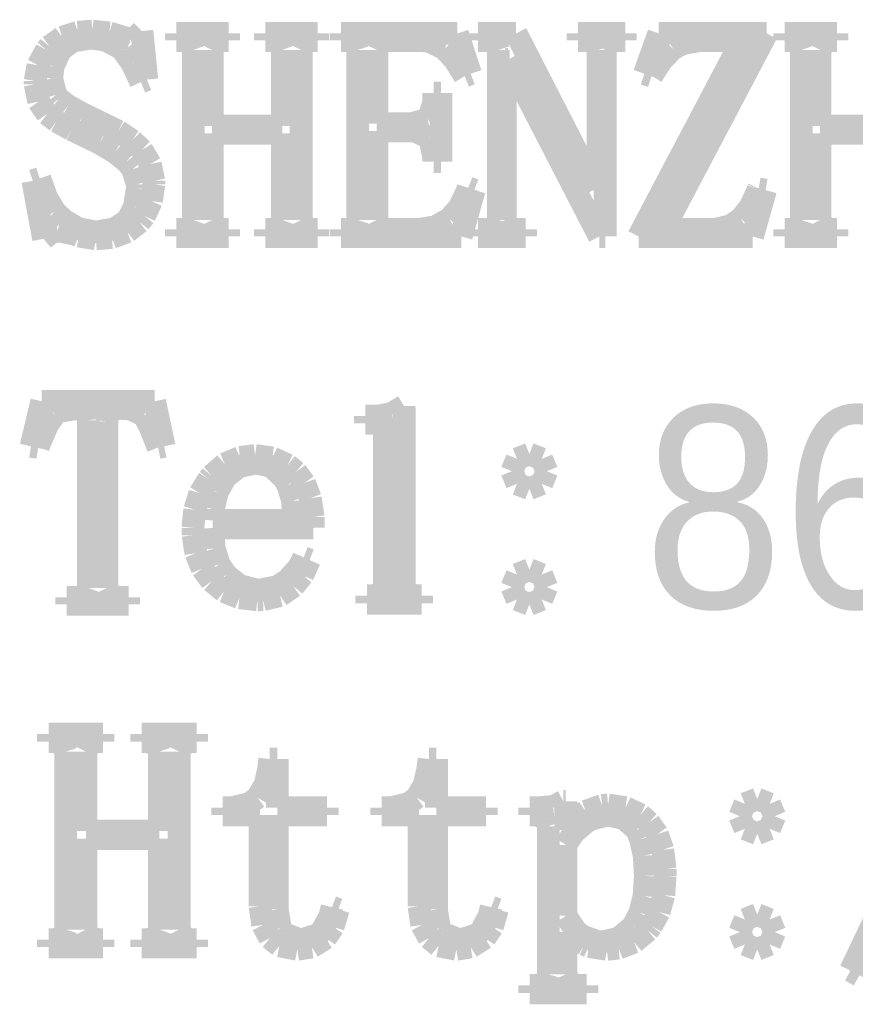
# Model space of a CAD drawing. Extents: x -38 to 372, y -82 to 205.
# Tile 13 of 29: x 341.83 to 345.57, y -74.89 to -70.5. Entities that reach past the tile are written whole.
import ezdxf

# ---------------------------------------------------------------- set-up
doc = ezdxf.new("R2010")
doc.units = 0
doc.layers.add('BOARD_GEOMETRY_DIMENSION', color=2, linetype='CONTINUOUS')
doc.layers.add('BOARD_GEOMETRY_SILKSCREEN_TOP', color=1, linetype='CONTINUOUS')

msp = doc.modelspace()

# ---------------------------------------------------------------- linework, layer by layer
at = {"layer": 'BOARD_GEOMETRY_DIMENSION', "const_width": 0.1016}
for points in [[(342.02497, -70.576948), (342.094566, -70.554088)], [(342.094566, -70.554088), (342.159336, -70.549008)], [(342.159336, -70.549008), (342.235282, -70.55739)], [(342.354916, -70.574916), (342.380824, -70.549008)], [(342.380824, -70.549008), (342.402668, -70.765416)], [(341.967566, -70.617588), (342.02497, -70.576948)], [(342.071706, -70.593712), (342.019636, -70.63232)], [(342.152986, -70.58025), (342.071706, -70.593712)], [(342.21547, -70.588632), (342.152986, -70.58025)], [(342.281002, -70.622922), (342.21547, -70.588632)], [(342.235282, -70.55739), (342.259158, -70.564502)], [(342.259158, -70.564502), (342.328754, -70.58533)], [(342.328754, -70.58533), (342.354916, -70.574916)], [(342.535002, -70.559422), (342.768174, -70.559422)], [(342.535002, -70.590918), (342.535002, -70.559422)], [(342.556846, -70.590918), (342.535002, -70.590918)], [(342.598502, -70.601332), (342.556846, -70.590918)], [(342.747346, -70.590918), (342.709754, -70.601332)], [(342.768174, -70.590918), (342.747346, -70.590918)], [(342.768174, -70.559422), (342.768174, -70.590918)], [(342.932512, -70.559422), (343.165938, -70.559422)], [(342.932512, -70.590918), (342.932512, -70.559422)], [(342.95461, -70.590918), (342.932512, -70.590918)], [(342.996012, -70.601332), (342.95461, -70.590918)], [(343.14511, -70.590918), (343.107518, -70.601332)], [(343.165938, -70.590918), (343.14511, -70.590918)], [(343.165938, -70.559422), (343.165938, -70.590918)], [(343.270332, -70.559422), (343.789762, -70.559422)], [(343.270332, -70.590918), (343.270332, -70.559422)], [(343.29751, -70.590918), (343.270332, -70.590918)], [(343.333832, -70.601332), (343.29751, -70.590918)], [(343.477596, -70.590918), (343.445338, -70.601332)], [(343.625424, -70.590918), (343.477596, -70.590918)], [(343.664032, -70.594728), (343.625424, -70.590918)], [(343.731596, -70.628002), (343.664032, -70.594728)], [(343.789762, -70.559422), (343.848182, -70.739508)], [(343.881964, -70.559422), (344.051636, -70.559422)], [(343.881964, -70.590918), (343.881964, -70.559422)], [(343.919302, -70.590918), (343.881964, -70.590918)], [(343.962228, -70.601332), (343.919302, -70.590918)], [(344.051636, -70.559422), (344.407744, -71.253604)], [(344.32748, -70.559422), (344.539824, -70.559422)], [(344.32748, -70.590918), (344.32748, -70.559422)], [(344.370152, -70.590918), (344.32748, -70.590918)], [(344.407744, -70.601332), (344.370152, -70.590918)], [(344.497152, -70.590918), (344.46591, -70.601332)], [(344.539824, -70.590918), (344.497152, -70.590918)], [(344.539824, -70.559422), (344.539824, -70.590918)], [(344.598244, -71.465948), (345.059254, -70.590918)], [(344.624152, -70.739508), (344.688668, -70.559422)], [(344.688668, -70.559422), (345.17076, -70.559422)], [(345.17076, -70.559422), (344.709496, -71.434706)], [(344.874088, -70.590918), (344.797888, -70.604126)], [(345.059254, -70.590918), (344.874088, -70.590918)], [(345.25077, -70.559422), (345.483942, -70.559422)], [(345.25077, -70.590918), (345.25077, -70.559422)], [(345.271598, -70.590918), (345.25077, -70.590918)], [(345.31427, -70.601332), (345.271598, -70.590918)], [(345.462098, -70.590918), (345.425776, -70.601332)], [(345.483942, -70.590918), (345.462098, -70.590918)], [(345.483942, -70.559422), (345.483942, -70.590918)], [(341.916512, -70.701916), (341.954104, -70.633336)], [(341.954104, -70.633336), (341.967566, -70.617588)], [(342.015572, -70.638416), (341.98433, -70.706234)], [(342.019636, -70.63232), (342.015572, -70.638416)], [(342.296496, -70.636638), (342.281002, -70.622922)], [(342.33612, -70.692518), (342.296496, -70.636638)], [(342.609932, -70.633336), (342.598502, -70.601332)], [(342.609932, -71.392034), (342.609932, -70.633336)], [(342.709754, -70.601332), (342.69426, -70.633336)], [(342.69426, -70.633336), (342.69426, -70.972934)], [(343.007696, -70.633336), (342.996012, -70.601332)], [(343.007696, -70.972934), (343.007696, -70.633336)], [(343.107518, -70.601332), (343.092024, -70.633336)], [(343.092024, -70.633336), (343.092024, -71.392034)], [(343.344246, -70.633336), (343.333832, -70.601332)], [(343.344246, -71.392034), (343.344246, -70.633336)], [(343.445338, -70.601332), (343.42959, -70.633336)], [(343.42959, -70.633336), (343.42959, -70.96252)], [(343.778332, -70.67931), (343.731596, -70.628002)], [(343.972388, -70.633336), (343.962228, -70.601332)], [(343.972388, -71.392034), (343.972388, -70.633336)], [(344.418158, -70.633336), (344.407744, -70.601332)], [(344.418158, -71.253604), (344.418158, -70.633336)], [(344.46591, -70.601332), (344.4494, -70.633336)], [(344.4494, -70.633336), (344.4494, -71.465948)], [(344.752168, -70.628002), (344.702384, -70.67931)], [(344.797888, -70.604126), (344.752168, -70.628002)], [(345.324938, -70.633336), (345.31427, -70.601332)], [(345.324938, -71.392034), (345.324938, -70.633336)], [(345.425776, -70.601332), (345.409012, -70.633336)], [(345.409012, -70.633336), (345.409012, -70.972934)], [(343.82202, -70.749922), (343.778332, -70.67931)], [(344.003884, -70.676008), (344.003884, -71.392034)], [(344.015314, -70.676008), (344.003884, -70.676008)], [(344.423238, -71.465948), (344.015314, -70.676008)], [(344.702384, -70.67931), (344.657426, -70.74789)], [(341.904066, -70.77202), (341.916512, -70.701916)], [(341.98433, -70.706234), (341.97798, -70.760336)], [(342.375744, -70.776846), (342.33612, -70.692518)], [(341.904066, -70.786244), (341.904066, -70.77202)], [(341.97798, -70.760336), (341.996776, -70.83425)], [(342.402668, -70.765416), (342.375744, -70.776846)], [(343.848182, -70.739508), (343.82202, -70.749922)], [(344.65641, -70.749922), (344.624152, -70.739508)], [(344.657426, -70.74789), (344.65641, -70.749922)], [(341.919814, -70.864222), (341.904066, -70.786244)], [(341.996776, -70.83425), (342.010238, -70.851014)], [(342.010238, -70.851014), (342.050878, -70.882002)], [(343.68359, -70.825106), (343.715848, -70.825106)], [(343.68359, -70.866508), (343.68359, -70.825106)], [(343.715848, -70.825106), (343.715848, -71.131938)], [(341.957152, -70.919594), (341.919814, -70.864222)], [(342.050878, -70.882002), (342.120728, -70.92061)], [(343.662762, -70.936104), (343.68359, -70.866508)], [(341.999824, -70.952106), (341.957152, -70.919594)], [(342.120728, -70.92061), (342.195658, -70.956932)], [(343.583768, -70.96252), (343.655396, -70.942708)], [(343.655396, -70.942708), (343.662762, -70.936104)], [(342.066626, -70.98919), (341.999824, -70.952106)], [(342.152986, -71.030846), (342.066626, -70.98919)], [(342.195658, -70.956932), (342.274652, -70.99554)], [(342.69426, -70.972934), (343.007696, -70.972934)], [(343.42959, -70.96252), (343.583768, -70.96252)], [(345.409012, -70.972934), (345.722448, -70.972934)], [(342.19134, -71.049642), (342.152986, -71.030846)], [(342.274652, -70.99554), (342.337136, -71.037196)], [(342.337136, -71.037196), (342.380824, -71.079106)], [(342.69426, -71.004938), (342.69426, -71.392034)], [(343.007696, -71.004938), (342.69426, -71.004938)], [(343.007696, -71.392034), (343.007696, -71.004938)], [(343.42959, -70.994524), (343.42959, -71.392034)], [(343.599262, -70.994524), (343.42959, -70.994524)], [(343.662762, -71.02602), (343.599262, -70.994524)], [(343.668096, -71.035418), (343.662762, -71.02602)], [(343.68359, -71.11111), (343.668096, -71.035418)], [(345.409012, -71.004938), (345.409012, -71.392034)], [(345.722448, -71.004938), (345.409012, -71.004938)], [(342.260174, -71.090536), (342.19134, -71.049642)], [(342.380824, -71.079106), (342.418416, -71.142606)], [(342.312244, -71.131938), (342.260174, -71.090536)], [(343.68359, -71.131938), (343.68359, -71.11111)], [(342.339168, -71.165212), (342.312244, -71.131938)], [(342.359996, -71.23303), (342.339168, -71.165212)], [(342.418416, -71.142606), (342.43391, -71.217536)], [(343.715848, -71.131938), (343.68359, -71.131938)], [(341.893652, -71.217536), (341.924894, -71.207122)], [(341.924894, -71.207122), (341.95512, -71.291196)], [(341.941658, -71.476616), (341.893652, -71.217536)], [(342.34755, -71.333106), (342.359996, -71.252588)], [(342.359996, -71.252588), (342.359996, -71.23303)], [(342.43391, -71.23303), (342.423496, -71.307706)], [(342.43391, -71.217536), (342.43391, -71.23303)], [(343.83345, -71.26224), (343.837768, -71.248524)], [(343.837768, -71.248524), (343.864692, -71.258938)], [(344.407744, -71.253604), (344.418158, -71.253604)], [(345.132152, -71.257922), (345.134438, -71.253604)], [(345.134438, -71.253604), (345.165426, -71.258938)], [(341.95512, -71.291196), (341.992712, -71.354696)], [(343.798144, -71.3359), (343.83345, -71.26224)], [(343.864692, -71.258938), (343.806526, -71.465948)], [(345.096846, -71.334122), (345.132152, -71.257922)], [(345.165426, -71.258938), (345.10726, -71.465948)], [(342.317324, -71.392034), (342.34755, -71.333106)], [(342.423496, -71.307706), (342.392254, -71.374508)], [(343.75344, -71.387208), (343.798144, -71.3359)], [(345.054174, -71.387208), (345.096846, -71.334122)], [(341.992712, -71.354696), (342.031066, -71.392034)], [(342.392254, -71.374508), (342.37041, -71.402448)], [(343.690956, -71.422514), (343.75344, -71.387208)], [(345.0082, -71.418196), (345.054174, -71.387208)], [(342.031066, -71.392034), (342.095836, -71.430642)], [(342.095836, -71.430642), (342.169496, -71.44512)], [(342.17991, -71.44512), (342.258142, -71.431912)], [(342.258142, -71.431912), (342.316308, -71.39305)], [(342.37041, -71.402448), (342.315292, -71.44512)], [(342.316308, -71.39305), (342.317324, -71.392034)], [(342.561926, -71.434706), (342.598502, -71.42353)], [(342.598502, -71.42353), (342.609932, -71.392034)], [(342.69426, -71.392034), (342.709754, -71.42353)], [(342.709754, -71.42353), (342.742012, -71.434706)], [(342.95969, -71.434706), (342.996012, -71.42353)], [(342.996012, -71.42353), (343.007696, -71.392034)], [(343.092024, -71.392034), (343.107518, -71.42353)], [(343.107518, -71.42353), (343.139776, -71.434706)], [(343.30259, -71.434706), (343.333832, -71.42353)], [(343.333832, -71.42353), (343.344246, -71.392034)], [(343.42959, -71.392034), (343.445338, -71.42353)], [(343.445338, -71.42353), (343.477596, -71.434706)], [(343.61501, -71.434706), (343.690956, -71.422514)], [(343.924636, -71.434706), (343.962228, -71.42353)], [(343.962228, -71.42353), (343.972388, -71.392034)], [(344.003884, -71.392034), (344.020394, -71.42353)], [(344.020394, -71.42353), (344.051636, -71.434706)], [(344.937588, -71.434706), (345.0082, -71.418196)], [(345.276932, -71.434706), (345.31427, -71.42353)], [(345.31427, -71.42353), (345.324938, -71.392034)], [(345.409012, -71.392034), (345.425776, -71.42353)], [(345.425776, -71.42353), (345.457018, -71.434706)], [(341.9729, -71.450708), (341.941658, -71.476616)], [(342.005158, -71.44004), (341.9729, -71.450708)], [(342.079072, -71.455534), (342.005158, -71.44004)], [(342.098884, -71.463916), (342.079072, -71.455534)], [(342.17483, -71.476616), (342.098884, -71.463916)], [(342.169496, -71.44512), (342.17991, -71.44512)], [(342.246712, -71.47052), (342.17483, -71.476616)], [(342.315292, -71.44512), (342.246712, -71.47052)], [(342.535002, -71.434706), (342.561926, -71.434706)], [(342.535002, -71.465948), (342.535002, -71.434706)], [(342.768174, -71.465948), (342.535002, -71.465948)], [(342.742012, -71.434706), (342.768174, -71.434706)], [(342.768174, -71.434706), (342.768174, -71.465948)], [(342.932512, -71.434706), (342.95969, -71.434706)], [(342.932512, -71.465948), (342.932512, -71.434706)], [(343.165938, -71.465948), (342.932512, -71.465948)], [(343.139776, -71.434706), (343.165938, -71.434706)], [(343.165938, -71.434706), (343.165938, -71.465948)], [(343.270332, -71.434706), (343.30259, -71.434706)], [(343.270332, -71.465948), (343.270332, -71.434706)], [(343.806526, -71.465948), (343.270332, -71.465948)], [(343.477596, -71.434706), (343.61501, -71.434706)], [(343.881964, -71.434706), (343.924636, -71.434706)], [(343.881964, -71.465948), (343.881964, -71.434706)], [(344.094308, -71.465948), (343.881964, -71.465948)], [(344.051636, -71.434706), (344.094308, -71.434706)], [(344.094308, -71.434706), (344.094308, -71.465948)], [(344.4494, -71.465948), (344.423238, -71.465948)], [(345.10726, -71.465948), (344.598244, -71.465948)], [(344.709496, -71.434706), (344.937588, -71.434706)], [(345.25077, -71.434706), (345.276932, -71.434706)], [(345.25077, -71.465948), (345.25077, -71.434706)], [(345.483942, -71.465948), (345.25077, -71.465948)], [(345.457018, -71.434706), (345.483942, -71.434706)], [(345.483942, -71.434706), (345.483942, -71.465948)], [(341.885778, -72.4027), (341.93353, -72.201786)], [(341.93353, -72.201786), (342.437466, -72.201786)], [(342.437466, -72.201786), (342.480138, -72.4027)], [(343.496138, -72.255888), (343.551256, -72.222614)], [(343.551256, -72.222614), (343.551256, -73.100438)], [(341.99195, -72.260206), (341.960962, -72.303894)], [(342.011762, -72.246744), (341.99195, -72.260206)], [(342.093042, -72.233282), (342.011762, -72.246744)], [(342.134444, -72.238362), (342.093042, -72.233282)], [(342.141048, -72.286368), (342.134444, -72.238362)], [(342.230456, -72.238362), (342.225122, -72.291448)], [(342.288622, -72.233282), (342.230456, -72.238362)], [(342.330278, -72.23633), (342.288622, -72.233282)], [(342.389714, -72.265286), (342.330278, -72.23633)], [(342.39073, -72.266556), (342.389714, -72.265286)], [(342.416638, -72.315324), (342.39073, -72.266556)], [(343.378536, -72.267318), (343.440004, -72.267318)], [(343.378536, -72.300592), (343.378536, -72.267318)], [(343.440004, -72.267318), (343.496138, -72.255888)], [(343.551764, -72.230488), (343.551764, -73.025)], [(341.960962, -72.303894), (341.924386, -72.388222)], [(342.141048, -73.034652), (342.141048, -72.286368)], [(342.225122, -72.291448), (342.225122, -73.034652)], [(343.42324, -72.300592), (343.378536, -72.300592)], [(343.46261, -72.317356), (343.42324, -72.300592)], [(343.463626, -72.294496), (343.463626, -73.100438)], [(342.453214, -72.408034), (342.416638, -72.315324)], [(343.473024, -72.367394), (343.46261, -72.317356)], [(341.924386, -72.388222), (341.918036, -72.408034)], [(341.918036, -72.408034), (341.885778, -72.4027)], [(342.480138, -72.4027), (342.453214, -72.408034)], [(342.818466, -72.45223), (342.88603, -72.443848)], [(342.88603, -72.443848), (342.962992, -72.454262)], [(344.0557, -72.458834), (344.110818, -72.43699)], [(344.110818, -72.43699), (344.165936, -72.458834)], [(342.691466, -72.53351), (342.750648, -72.48144)], [(342.750648, -72.48144), (342.818466, -72.45223)], [(342.891364, -72.477122), (342.815418, -72.49287)], [(342.957912, -72.49287), (342.891364, -72.477122)], [(342.962992, -72.454262), (343.031826, -72.48652)], [(343.031826, -72.48652), (343.069418, -72.516746)], [(344.03284, -72.513952), (344.0557, -72.458834)], [(344.165936, -72.458834), (344.188796, -72.513952)], [(342.815418, -72.49287), (342.756998, -72.53859)], [(343.01303, -72.543924), (342.957912, -72.49287)], [(343.069418, -72.516746), (343.106756, -72.566784)], [(344.0557, -72.570086), (344.03284, -72.513952)], [(344.188796, -72.513952), (344.165936, -72.570086)], [(342.639396, -72.612504), (342.67902, -72.549004)], [(342.67902, -72.549004), (342.691466, -72.53351)], [(342.75268, -72.543924), (342.717374, -72.607424)], [(342.756998, -72.53859), (342.75268, -72.543924)], [(343.031826, -72.574912), (343.01303, -72.543924)], [(343.05367, -72.645778), (343.031826, -72.574912)], [(343.106756, -72.566784), (343.132918, -72.634348)], [(344.110818, -72.59193), (344.0557, -72.570086)], [(344.165936, -72.570086), (344.110818, -72.59193)], [(342.616536, -72.685402), (342.639396, -72.612504)], [(342.717374, -72.607424), (342.699594, -72.68337)], [(343.057734, -72.733408), (343.05367, -72.645778)], [(343.132918, -72.634348), (343.145364, -72.718676)], [(342.608154, -72.766682), (342.616536, -72.685402)], [(342.699594, -72.68337), (342.696546, -72.733408)], [(342.696546, -72.733408), (343.057734, -72.733408)], [(343.145364, -72.718676), (343.14638, -72.766682)], [(342.60917, -72.79894), (342.608154, -72.766682)], [(343.14638, -72.766682), (342.696546, -72.766682)], [(342.696546, -72.766682), (342.703912, -72.859138)], [(342.621616, -72.879966), (342.60917, -72.79894)], [(342.64981, -72.9488), (342.621616, -72.879966)], [(342.703912, -72.859138), (342.725756, -72.930004)], [(343.081864, -72.94245), (343.102692, -72.899778)], [(343.129616, -72.910192), (343.098374, -72.97801)], [(343.102692, -72.899778), (343.129616, -72.910192)], [(342.691466, -73.004934), (342.64981, -72.9488)], [(342.725756, -72.930004), (342.758014, -72.976994)], [(343.029794, -72.999854), (343.081864, -72.94245)], [(344.0557, -72.975216), (344.110818, -72.953118)], [(344.110818, -72.953118), (344.165936, -72.975216)], [(342.7476, -73.050908), (342.691466, -73.004934)], [(342.758014, -72.976994), (342.81618, -73.02373)], [(342.98509, -73.02881), (343.029794, -72.999854)], [(343.098374, -72.97801), (343.057734, -73.028048)], [(344.03284, -73.03135), (344.0557, -72.975216)], [(344.165936, -72.975216), (344.188796, -73.03135)], [(342.129364, -73.065894), (342.141048, -73.034652)], [(342.225122, -73.034652), (342.240616, -73.065894)], [(342.81618, -73.078848), (342.7476, -73.050908)], [(342.81618, -73.02373), (342.890094, -73.043542)], [(342.890094, -73.043542), (342.907874, -73.044558)], [(342.907874, -73.044558), (342.98509, -73.02881)], [(343.057734, -73.028048), (342.997536, -73.06945)], [(343.41308, -73.069704), (343.451688, -73.058274)], [(343.551764, -73.025), (343.568274, -73.058274)], [(343.568274, -73.058274), (343.601548, -73.069704)], [(344.0557, -73.086468), (344.03284, -73.03135)], [(344.188796, -73.03135), (344.165936, -73.086468)], [(342.045036, -73.077324), (342.093042, -73.077324)], [(342.045036, -73.108566), (342.045036, -73.077324)], [(342.093042, -73.077324), (342.129364, -73.065894)], [(342.240616, -73.065894), (342.273128, -73.077324)], [(342.273128, -73.077324), (342.32088, -73.077324)], [(342.32088, -73.077324), (342.32088, -73.108566)], [(342.896444, -73.088246), (342.81618, -73.078848)], [(342.92159, -73.08723), (342.896444, -73.088246)], [(342.997536, -73.06945), (342.92159, -73.08723)], [(343.38514, -73.069704), (343.41308, -73.069704)], [(343.38514, -73.102978), (343.38514, -73.069704)], [(343.629742, -73.102978), (343.38514, -73.102978)], [(343.601548, -73.069704), (343.629742, -73.069704)], [(343.629742, -73.069704), (343.629742, -73.102978)], [(344.110818, -73.108312), (344.0557, -73.086468)], [(344.165936, -73.086468), (344.110818, -73.108312)], [(342.32088, -73.108566), (342.045036, -73.108566)], [(346.110814, -73.554336), (345.544902, -74.743056)], [(345.584018, -74.7649), (346.150692, -73.57618)], [(341.963756, -73.687432), (342.207342, -73.687432)], [(341.963756, -73.720706), (341.963756, -73.687432)], [(342.207342, -73.687432), (342.207342, -73.720706)], [(342.380316, -73.687432), (342.624918, -73.687432)], [(342.380316, -73.720706), (342.380316, -73.687432)], [(342.624918, -73.687432), (342.624918, -73.720706)], [(341.9856, -73.720706), (341.963756, -73.720706)], [(342.030304, -73.73239), (341.9856, -73.720706)], [(342.040718, -73.765664), (342.030304, -73.73239)], [(342.147144, -73.73239), (342.13038, -73.765664)], [(342.185498, -73.720706), (342.147144, -73.73239)], [(342.207342, -73.720706), (342.185498, -73.720706)], [(342.40216, -73.720706), (342.380316, -73.720706)], [(342.44661, -73.73239), (342.40216, -73.720706)], [(342.458294, -73.765664), (342.44661, -73.73239)], [(342.56345, -73.73239), (342.54694, -73.765664)], [(342.601804, -73.720706), (342.56345, -73.73239)], [(342.624918, -73.720706), (342.601804, -73.720706)], [(342.040718, -74.559922), (342.040718, -73.765664)], [(342.13038, -73.765664), (342.13038, -74.120502)], [(342.458294, -74.120502), (342.458294, -73.765664)], [(342.54694, -73.765664), (342.54694, -74.559922)], [(342.946482, -73.842626), (342.951816, -73.798938)], [(342.951816, -73.798938), (342.98509, -73.798938)], [(342.98509, -73.798938), (342.98509, -74.015346)], [(343.657428, -73.842626), (343.662762, -73.798938)], [(343.662762, -73.798938), (343.696036, -73.798938)], [(343.696036, -73.798938), (343.696036, -74.015346)], [(342.930988, -73.912476), (342.946482, -73.842626)], [(343.641934, -73.912476), (343.657428, -73.842626)], [(342.896444, -73.970642), (342.930988, -73.912476)], [(343.607644, -73.970642), (343.641934, -73.912476)], [(342.860122, -73.99782), (342.896444, -73.970642)], [(343.570814, -73.99782), (343.607644, -73.970642)], [(345.073224, -73.998836), (345.128342, -73.976992)], [(345.128342, -73.976992), (345.18346, -73.998836)], [(342.741504, -74.015346), (342.785192, -74.015346)], [(342.741504, -74.04862), (342.741504, -74.015346)], [(342.785192, -74.015346), (342.860122, -73.99782)], [(342.98509, -74.015346), (343.207848, -74.015346)], [(343.207848, -74.015346), (343.207848, -74.04862)], [(343.451434, -74.015346), (343.496138, -74.015346)], [(343.451434, -74.04862), (343.451434, -74.015346)], [(343.496138, -74.015346), (343.570814, -73.99782)], [(343.696036, -74.015346), (343.917778, -74.015346)], [(343.917778, -74.015346), (343.917778, -74.04862)], [(344.112342, -74.015346), (344.16238, -74.015346)], [(344.112342, -74.04862), (344.112342, -74.015346)], [(344.16238, -74.015346), (344.217498, -74.010266)], [(344.217498, -74.010266), (344.262202, -73.987406)], [(344.262202, -73.987406), (344.273632, -73.987406)], [(344.273632, -73.987406), (344.273632, -74.115422)], [(344.362278, -74.03211), (344.435176, -74.006202)], [(344.435176, -74.006202), (344.4621, -74.003916)], [(344.4621, -74.003916), (344.540332, -74.015346)], [(344.540332, -74.015346), (344.60688, -74.047604)], [(345.05011, -74.053954), (345.073224, -73.998836)], [(345.18346, -73.998836), (345.20632, -74.053954)], [(342.908128, -74.04862), (342.741504, -74.04862)], [(342.908128, -74.455782), (342.908128, -74.04862)], [(342.98509, -74.04862), (342.98509, -74.47026)], [(343.207848, -74.04862), (342.98509, -74.04862)], [(343.617804, -74.04862), (343.451434, -74.04862)], [(343.617804, -74.455782), (343.617804, -74.04862)], [(343.696036, -74.04862), (343.696036, -74.47026)], [(343.917778, -74.04862), (343.696036, -74.04862)], [(344.145616, -74.04862), (344.112342, -74.04862)], [(344.184224, -74.065384), (344.145616, -74.04862)], [(344.195654, -74.098658), (344.184224, -74.065384)], [(344.273632, -74.115422), (344.327988, -74.055986)], [(344.327988, -74.055986), (344.362278, -74.03211)], [(344.389202, -74.0664), (344.362278, -74.081894)], [(344.4621, -74.04862), (344.389202, -74.0664)], [(344.534998, -74.065384), (344.4621, -74.04862)], [(344.590116, -74.115422), (344.534998, -74.065384)], [(344.60688, -74.047604), (344.645488, -74.081894)], [(345.073224, -74.110088), (345.05011, -74.053954)], [(345.20632, -74.053954), (345.18346, -74.110088)], [(344.195654, -74.75982), (344.195654, -74.098658)], [(344.362278, -74.081894), (344.308176, -74.128884)], [(344.645488, -74.081894), (344.682826, -74.134218)], [(345.128342, -74.131932), (345.073224, -74.110088)], [(345.18346, -74.110088), (345.128342, -74.131932)], [(342.13038, -74.120502), (342.458294, -74.120502)], [(342.13038, -74.153776), (342.13038, -74.559922)], [(342.458294, -74.153776), (342.13038, -74.153776)], [(342.458294, -74.559922), (342.458294, -74.153776)], [(344.308176, -74.128884), (344.273632, -74.18197)], [(344.60688, -74.156062), (344.590116, -74.115422)], [(344.623644, -74.229976), (344.60688, -74.156062)], [(344.682826, -74.134218), (344.706702, -74.203814)], [(344.273632, -74.18197), (344.273632, -74.498454)], [(344.628724, -74.3204), (344.623644, -74.229976)], [(344.706702, -74.203814), (344.717116, -74.290174)], [(344.717116, -74.290174), (344.717116, -74.3204)], [(344.622628, -74.411078), (344.628724, -74.3204)], [(344.717116, -74.3204), (344.71102, -74.40676)], [(344.603832, -74.486008), (344.622628, -74.411078)], [(344.71102, -74.40676), (344.690192, -74.48169)], [(342.92032, -74.539094), (342.908128, -74.455782)], [(343.220294, -74.49947), (343.229692, -74.459846)], [(343.229692, -74.459846), (343.257632, -74.47026)], [(343.630504, -74.539094), (343.617804, -74.455782)], [(343.93124, -74.49947), (343.940638, -74.459846)], [(343.940638, -74.459846), (343.967816, -74.47026)], [(342.98509, -74.47026), (342.998552, -74.554588)], [(343.184988, -74.565002), (343.220294, -74.49947)], [(343.257632, -74.47026), (343.234518, -74.548492)], [(343.696036, -74.47026), (343.709498, -74.554588)], [(343.895934, -74.565002), (343.93124, -74.49947)], [(343.967816, -74.47026), (343.945718, -74.548492)], [(344.273632, -74.498454), (344.31859, -74.566018)], [(344.573606, -74.543158), (344.603832, -74.486008)], [(344.690192, -74.48169), (344.655902, -74.544174)], [(345.073224, -74.515218), (345.128342, -74.49312)], [(345.128342, -74.49312), (345.18346, -74.515218)], [(342.951816, -74.598276), (342.92032, -74.539094)], [(343.234518, -74.548492), (343.201498, -74.598276)], [(343.662762, -74.598276), (343.630504, -74.539094)], [(343.945718, -74.548492), (343.912444, -74.598276)], [(344.510106, -74.598276), (344.570304, -74.547476)], [(344.570304, -74.547476), (344.573606, -74.543158)], [(344.655902, -74.544174), (344.640154, -74.565002)], [(345.05011, -74.571352), (345.073224, -74.515218)], [(345.18346, -74.515218), (345.20632, -74.571352)], [(341.990934, -74.604626), (342.030304, -74.593196)], [(342.030304, -74.593196), (342.040718, -74.559922)], [(342.13038, -74.559922), (342.147144, -74.593196)], [(342.147144, -74.593196), (342.180418, -74.604626)], [(342.408256, -74.604626), (342.44661, -74.593196)], [(342.44661, -74.593196), (342.458294, -74.559922)], [(342.54694, -74.559922), (342.56345, -74.593196)], [(342.56345, -74.593196), (342.596724, -74.604626)], [(342.998552, -74.554588), (343.01303, -74.576432)], [(343.01303, -74.576432), (343.080848, -74.60361)], [(343.096342, -74.604626), (343.168224, -74.581766)], [(343.168224, -74.581766), (343.184988, -74.565002)], [(343.709498, -74.554588), (343.72423, -74.576432)], [(343.72423, -74.576432), (343.791794, -74.60361)], [(343.807542, -74.604626), (343.878916, -74.581766)], [(343.878916, -74.581766), (343.895934, -74.565002)], [(344.273632, -74.571352), (344.273632, -74.75982)], [(344.290396, -74.586846), (344.273632, -74.571352)], [(344.356944, -74.62647), (344.290396, -74.586846)], [(344.31859, -74.566018), (344.345514, -74.588116)], [(344.345514, -74.588116), (344.41638, -74.614024)], [(344.640154, -74.565002), (344.578686, -74.616056)], [(345.073224, -74.62647), (345.05011, -74.571352)], [(345.20632, -74.571352), (345.18346, -74.62647)], [(341.963756, -74.604626), (341.990934, -74.604626)], [(341.963756, -74.6379), (341.963756, -74.604626)], [(342.207342, -74.6379), (341.963756, -74.6379)], [(342.180418, -74.604626), (342.207342, -74.604626)], [(342.207342, -74.604626), (342.207342, -74.6379)], [(342.380316, -74.604626), (342.408256, -74.604626)], [(342.380316, -74.6379), (342.380316, -74.604626)], [(342.624918, -74.6379), (342.380316, -74.6379)], [(342.596724, -74.604626), (342.624918, -74.604626)], [(342.624918, -74.604626), (342.624918, -74.6379)], [(342.994488, -74.63282), (342.951816, -74.598276)], [(343.074498, -74.648314), (342.994488, -74.63282)], [(343.139014, -74.6379), (343.074498, -74.648314)], [(343.080848, -74.60361), (343.096342, -74.604626)], [(343.201498, -74.598276), (343.139014, -74.6379)], [(343.705434, -74.63282), (343.662762, -74.598276)], [(343.784428, -74.648314), (343.705434, -74.63282)], [(343.848944, -74.6379), (343.784428, -74.648314)], [(343.791794, -74.60361), (343.807542, -74.604626)], [(343.912444, -74.598276), (343.848944, -74.6379)], [(344.376756, -74.635868), (344.356944, -74.62647)], [(344.45702, -74.648314), (344.376756, -74.635868)], [(344.41638, -74.614024), (344.440256, -74.61504)], [(344.440256, -74.61504), (344.510106, -74.598276)], [(344.578686, -74.616056), (344.50909, -74.64298)], [(345.128342, -74.648314), (345.073224, -74.62647)], [(345.18346, -74.62647), (345.128342, -74.648314)], [(344.50909, -74.64298), (344.45702, -74.648314)], [(344.184224, -74.798174), (344.195654, -74.75982)], [(344.273632, -74.75982), (344.290396, -74.798174)], [(345.544902, -74.743056), (345.584018, -74.7649)], [(344.112342, -74.809604), (344.145616, -74.809604)], [(344.112342, -74.842878), (344.112342, -74.809604)], [(344.145616, -74.809604), (344.184224, -74.798174)], [(344.290396, -74.798174), (344.329004, -74.809604)], [(344.329004, -74.809604), (344.367358, -74.809604)], [(344.367358, -74.809604), (344.367358, -74.842878)], [(344.367358, -74.842878), (344.112342, -74.842878)]]:
    msp.add_lwpolyline(points, dxfattribs=at)
at = {"layer": 'BOARD_GEOMETRY_SILKSCREEN_TOP', "const_width": 0.1016}
for points in [[(342.02497, -70.576948), (342.094566, -70.554088)], [(342.094566, -70.554088), (342.159336, -70.549008)], [(342.159336, -70.549008), (342.235282, -70.55739)], [(342.354916, -70.574916), (342.380824, -70.549008)], [(342.380824, -70.549008), (342.402668, -70.765416)], [(341.967566, -70.617588), (342.02497, -70.576948)], [(342.071706, -70.593712), (342.019636, -70.63232)], [(342.152986, -70.58025), (342.071706, -70.593712)], [(342.21547, -70.588632), (342.152986, -70.58025)], [(342.281002, -70.622922), (342.21547, -70.588632)], [(342.235282, -70.55739), (342.259158, -70.564502)], [(342.259158, -70.564502), (342.328754, -70.58533)], [(342.328754, -70.58533), (342.354916, -70.574916)], [(342.535002, -70.590918), (342.535002, -70.559422)], [(342.535002, -70.559422), (342.768174, -70.559422)], [(342.556846, -70.590918), (342.535002, -70.590918)], [(342.598502, -70.601332), (342.556846, -70.590918)], [(342.747346, -70.590918), (342.709754, -70.601332)], [(342.768174, -70.590918), (342.747346, -70.590918)], [(342.768174, -70.559422), (342.768174, -70.590918)], [(342.932512, -70.590918), (342.932512, -70.559422)], [(342.932512, -70.559422), (343.165938, -70.559422)], [(342.95461, -70.590918), (342.932512, -70.590918)], [(342.996012, -70.601332), (342.95461, -70.590918)], [(343.14511, -70.590918), (343.107518, -70.601332)], [(343.165938, -70.590918), (343.14511, -70.590918)], [(343.165938, -70.559422), (343.165938, -70.590918)], [(343.270332, -70.590918), (343.270332, -70.559422)], [(343.270332, -70.559422), (343.789762, -70.559422)], [(343.29751, -70.590918), (343.270332, -70.590918)], [(343.333832, -70.601332), (343.29751, -70.590918)], [(343.477596, -70.590918), (343.445338, -70.601332)], [(343.625424, -70.590918), (343.477596, -70.590918)], [(343.664032, -70.594728), (343.625424, -70.590918)], [(343.731596, -70.628002), (343.664032, -70.594728)], [(343.789762, -70.559422), (343.848182, -70.739508)], [(343.881964, -70.590918), (343.881964, -70.559422)], [(343.881964, -70.559422), (344.051636, -70.559422)], [(343.919302, -70.590918), (343.881964, -70.590918)], [(343.962228, -70.601332), (343.919302, -70.590918)], [(344.051636, -70.559422), (344.407744, -71.253604)], [(344.32748, -70.590918), (344.32748, -70.559422)], [(344.32748, -70.559422), (344.539824, -70.559422)], [(344.370152, -70.590918), (344.32748, -70.590918)], [(344.407744, -70.601332), (344.370152, -70.590918)], [(344.497152, -70.590918), (344.46591, -70.601332)], [(344.539824, -70.590918), (344.497152, -70.590918)], [(344.539824, -70.559422), (344.539824, -70.590918)], [(344.598244, -71.465948), (345.059254, -70.590918)], [(344.624152, -70.739508), (344.688668, -70.559422)], [(344.688668, -70.559422), (345.17076, -70.559422)], [(345.17076, -70.559422), (344.709496, -71.434706)], [(344.874088, -70.590918), (344.797888, -70.604126)], [(345.059254, -70.590918), (344.874088, -70.590918)], [(345.25077, -70.590918), (345.25077, -70.559422)], [(345.25077, -70.559422), (345.483942, -70.559422)], [(345.271598, -70.590918), (345.25077, -70.590918)], [(345.31427, -70.601332), (345.271598, -70.590918)], [(345.462098, -70.590918), (345.425776, -70.601332)], [(345.483942, -70.590918), (345.462098, -70.590918)], [(345.483942, -70.559422), (345.483942, -70.590918)], [(341.916512, -70.701916), (341.954104, -70.633336)], [(341.954104, -70.633336), (341.967566, -70.617588)], [(342.015572, -70.638416), (341.98433, -70.706234)], [(342.019636, -70.63232), (342.015572, -70.638416)], [(342.296496, -70.636638), (342.281002, -70.622922)], [(342.33612, -70.692518), (342.296496, -70.636638)], [(342.609932, -70.633336), (342.598502, -70.601332)], [(342.609932, -71.392034), (342.609932, -70.633336)], [(342.709754, -70.601332), (342.69426, -70.633336)], [(342.69426, -70.633336), (342.69426, -70.972934)], [(343.007696, -70.633336), (342.996012, -70.601332)], [(343.007696, -70.972934), (343.007696, -70.633336)], [(343.107518, -70.601332), (343.092024, -70.633336)], [(343.092024, -70.633336), (343.092024, -71.392034)], [(343.344246, -70.633336), (343.333832, -70.601332)], [(343.344246, -71.392034), (343.344246, -70.633336)], [(343.445338, -70.601332), (343.42959, -70.633336)], [(343.42959, -70.633336), (343.42959, -70.96252)], [(343.778332, -70.67931), (343.731596, -70.628002)], [(343.972388, -70.633336), (343.962228, -70.601332)], [(343.972388, -71.392034), (343.972388, -70.633336)], [(344.418158, -70.633336), (344.407744, -70.601332)], [(344.418158, -71.253604), (344.418158, -70.633336)], [(344.46591, -70.601332), (344.4494, -70.633336)], [(344.4494, -70.633336), (344.4494, -71.465948)], [(344.752168, -70.628002), (344.702384, -70.67931)], [(344.797888, -70.604126), (344.752168, -70.628002)], [(345.324938, -70.633336), (345.31427, -70.601332)], [(345.324938, -71.392034), (345.324938, -70.633336)], [(345.425776, -70.601332), (345.409012, -70.633336)], [(345.409012, -70.633336), (345.409012, -70.972934)], [(343.82202, -70.749922), (343.778332, -70.67931)], [(344.003884, -70.676008), (344.003884, -71.392034)], [(344.015314, -70.676008), (344.003884, -70.676008)], [(344.423238, -71.465948), (344.015314, -70.676008)], [(344.702384, -70.67931), (344.657426, -70.74789)], [(341.904066, -70.77202), (341.916512, -70.701916)], [(341.98433, -70.706234), (341.97798, -70.760336)], [(342.375744, -70.776846), (342.33612, -70.692518)], [(341.904066, -70.786244), (341.904066, -70.77202)], [(341.97798, -70.760336), (341.996776, -70.83425)], [(342.402668, -70.765416), (342.375744, -70.776846)], [(343.848182, -70.739508), (343.82202, -70.749922)], [(344.65641, -70.749922), (344.624152, -70.739508)], [(344.657426, -70.74789), (344.65641, -70.749922)], [(341.919814, -70.864222), (341.904066, -70.786244)], [(341.996776, -70.83425), (342.010238, -70.851014)], [(342.010238, -70.851014), (342.050878, -70.882002)], [(343.68359, -70.825106), (343.715848, -70.825106)], [(343.68359, -70.866508), (343.68359, -70.825106)], [(343.715848, -70.825106), (343.715848, -71.131938)], [(341.957152, -70.919594), (341.919814, -70.864222)], [(342.050878, -70.882002), (342.120728, -70.92061)], [(343.662762, -70.936104), (343.68359, -70.866508)], [(341.999824, -70.952106), (341.957152, -70.919594)], [(342.120728, -70.92061), (342.195658, -70.956932)], [(343.583768, -70.96252), (343.655396, -70.942708)], [(343.655396, -70.942708), (343.662762, -70.936104)], [(342.066626, -70.98919), (341.999824, -70.952106)], [(342.152986, -71.030846), (342.066626, -70.98919)], [(342.195658, -70.956932), (342.274652, -70.99554)], [(342.69426, -70.972934), (343.007696, -70.972934)], [(343.42959, -70.96252), (343.583768, -70.96252)], [(345.409012, -70.972934), (345.722448, -70.972934)], [(342.19134, -71.049642), (342.152986, -71.030846)], [(342.274652, -70.99554), (342.337136, -71.037196)], [(342.337136, -71.037196), (342.380824, -71.079106)], [(342.69426, -71.004938), (342.69426, -71.392034)], [(343.007696, -71.004938), (342.69426, -71.004938)], [(343.007696, -71.392034), (343.007696, -71.004938)], [(343.42959, -70.994524), (343.42959, -71.392034)], [(343.599262, -70.994524), (343.42959, -70.994524)], [(343.662762, -71.02602), (343.599262, -70.994524)], [(343.668096, -71.035418), (343.662762, -71.02602)], [(343.68359, -71.11111), (343.668096, -71.035418)], [(345.409012, -71.004938), (345.409012, -71.392034)], [(345.722448, -71.004938), (345.409012, -71.004938)], [(342.260174, -71.090536), (342.19134, -71.049642)], [(342.380824, -71.079106), (342.418416, -71.142606)], [(342.312244, -71.131938), (342.260174, -71.090536)], [(343.68359, -71.131938), (343.68359, -71.11111)], [(342.339168, -71.165212), (342.312244, -71.131938)], [(342.359996, -71.23303), (342.339168, -71.165212)], [(342.418416, -71.142606), (342.43391, -71.217536)], [(343.715848, -71.131938), (343.68359, -71.131938)], [(341.893652, -71.217536), (341.924894, -71.207122)], [(341.924894, -71.207122), (341.95512, -71.291196)], [(341.941658, -71.476616), (341.893652, -71.217536)], [(342.34755, -71.333106), (342.359996, -71.252588)], [(342.359996, -71.252588), (342.359996, -71.23303)], [(342.43391, -71.23303), (342.423496, -71.307706)], [(342.43391, -71.217536), (342.43391, -71.23303)], [(343.83345, -71.26224), (343.837768, -71.248524)], [(343.837768, -71.248524), (343.864692, -71.258938)], [(344.407744, -71.253604), (344.418158, -71.253604)], [(345.132152, -71.257922), (345.134438, -71.253604)], [(345.134438, -71.253604), (345.165426, -71.258938)], [(341.95512, -71.291196), (341.992712, -71.354696)], [(343.798144, -71.3359), (343.83345, -71.26224)], [(343.864692, -71.258938), (343.806526, -71.465948)], [(345.096846, -71.334122), (345.132152, -71.257922)], [(345.165426, -71.258938), (345.10726, -71.465948)], [(342.317324, -71.392034), (342.34755, -71.333106)], [(342.423496, -71.307706), (342.392254, -71.374508)], [(343.75344, -71.387208), (343.798144, -71.3359)], [(345.054174, -71.387208), (345.096846, -71.334122)], [(341.992712, -71.354696), (342.031066, -71.392034)], [(342.392254, -71.374508), (342.37041, -71.402448)], [(343.690956, -71.422514), (343.75344, -71.387208)], [(345.0082, -71.418196), (345.054174, -71.387208)], [(342.031066, -71.392034), (342.095836, -71.430642)], [(342.095836, -71.430642), (342.169496, -71.44512)], [(342.17991, -71.44512), (342.258142, -71.431912)], [(342.258142, -71.431912), (342.316308, -71.39305)], [(342.37041, -71.402448), (342.315292, -71.44512)], [(342.316308, -71.39305), (342.317324, -71.392034)], [(342.561926, -71.434706), (342.598502, -71.42353)], [(342.598502, -71.42353), (342.609932, -71.392034)], [(342.69426, -71.392034), (342.709754, -71.42353)], [(342.709754, -71.42353), (342.742012, -71.434706)], [(342.95969, -71.434706), (342.996012, -71.42353)], [(342.996012, -71.42353), (343.007696, -71.392034)], [(343.092024, -71.392034), (343.107518, -71.42353)], [(343.107518, -71.42353), (343.139776, -71.434706)], [(343.30259, -71.434706), (343.333832, -71.42353)], [(343.333832, -71.42353), (343.344246, -71.392034)], [(343.42959, -71.392034), (343.445338, -71.42353)], [(343.445338, -71.42353), (343.477596, -71.434706)], [(343.61501, -71.434706), (343.690956, -71.422514)], [(343.924636, -71.434706), (343.962228, -71.42353)], [(343.962228, -71.42353), (343.972388, -71.392034)], [(344.003884, -71.392034), (344.020394, -71.42353)], [(344.020394, -71.42353), (344.051636, -71.434706)], [(344.937588, -71.434706), (345.0082, -71.418196)], [(345.276932, -71.434706), (345.31427, -71.42353)], [(345.31427, -71.42353), (345.324938, -71.392034)], [(345.409012, -71.392034), (345.425776, -71.42353)], [(345.425776, -71.42353), (345.457018, -71.434706)], [(341.9729, -71.450708), (341.941658, -71.476616)], [(342.005158, -71.44004), (341.9729, -71.450708)], [(342.079072, -71.455534), (342.005158, -71.44004)], [(342.098884, -71.463916), (342.079072, -71.455534)], [(342.17483, -71.476616), (342.098884, -71.463916)], [(342.169496, -71.44512), (342.17991, -71.44512)], [(342.246712, -71.47052), (342.17483, -71.476616)], [(342.315292, -71.44512), (342.246712, -71.47052)], [(342.535002, -71.434706), (342.561926, -71.434706)], [(342.535002, -71.465948), (342.535002, -71.434706)], [(342.768174, -71.465948), (342.535002, -71.465948)], [(342.742012, -71.434706), (342.768174, -71.434706)], [(342.768174, -71.434706), (342.768174, -71.465948)], [(342.932512, -71.434706), (342.95969, -71.434706)], [(342.932512, -71.465948), (342.932512, -71.434706)], [(343.165938, -71.465948), (342.932512, -71.465948)], [(343.139776, -71.434706), (343.165938, -71.434706)], [(343.165938, -71.434706), (343.165938, -71.465948)], [(343.270332, -71.434706), (343.30259, -71.434706)], [(343.270332, -71.465948), (343.270332, -71.434706)], [(343.806526, -71.465948), (343.270332, -71.465948)], [(343.477596, -71.434706), (343.61501, -71.434706)], [(343.881964, -71.434706), (343.924636, -71.434706)], [(343.881964, -71.465948), (343.881964, -71.434706)], [(344.094308, -71.465948), (343.881964, -71.465948)], [(344.051636, -71.434706), (344.094308, -71.434706)], [(344.094308, -71.434706), (344.094308, -71.465948)], [(344.4494, -71.465948), (344.423238, -71.465948)], [(345.10726, -71.465948), (344.598244, -71.465948)], [(344.709496, -71.434706), (344.937588, -71.434706)], [(345.25077, -71.434706), (345.276932, -71.434706)], [(345.25077, -71.465948), (345.25077, -71.434706)], [(345.483942, -71.465948), (345.25077, -71.465948)], [(345.457018, -71.434706), (345.483942, -71.434706)], [(345.483942, -71.434706), (345.483942, -71.465948)], [(341.885778, -72.4027), (341.93353, -72.201786)], [(341.93353, -72.201786), (342.437466, -72.201786)], [(342.437466, -72.201786), (342.480138, -72.4027)], [(343.496138, -72.255888), (343.551256, -72.222614)], [(343.551256, -72.222614), (343.551256, -73.100438)], [(341.99195, -72.260206), (341.960962, -72.303894)], [(342.011762, -72.246744), (341.99195, -72.260206)], [(342.093042, -72.233282), (342.011762, -72.246744)], [(342.134444, -72.238362), (342.093042, -72.233282)], [(342.141048, -72.286368), (342.134444, -72.238362)], [(342.230456, -72.238362), (342.225122, -72.291448)], [(342.288622, -72.233282), (342.230456, -72.238362)], [(342.330278, -72.23633), (342.288622, -72.233282)], [(342.389714, -72.265286), (342.330278, -72.23633)], [(342.39073, -72.266556), (342.389714, -72.265286)], [(342.416638, -72.315324), (342.39073, -72.266556)], [(343.378536, -72.267318), (343.440004, -72.267318)], [(343.378536, -72.300592), (343.378536, -72.267318)], [(343.440004, -72.267318), (343.496138, -72.255888)], [(343.551764, -72.230488), (343.551764, -73.025)], [(341.960962, -72.303894), (341.924386, -72.388222)], [(342.141048, -73.034652), (342.141048, -72.286368)], [(342.225122, -72.291448), (342.225122, -73.034652)], [(343.42324, -72.300592), (343.378536, -72.300592)], [(343.46261, -72.317356), (343.42324, -72.300592)], [(343.463626, -72.294496), (343.463626, -73.100438)], [(342.453214, -72.408034), (342.416638, -72.315324)], [(343.473024, -72.367394), (343.46261, -72.317356)], [(341.924386, -72.388222), (341.918036, -72.408034)], [(341.918036, -72.408034), (341.885778, -72.4027)], [(342.480138, -72.4027), (342.453214, -72.408034)], [(342.818466, -72.45223), (342.88603, -72.443848)], [(342.88603, -72.443848), (342.962992, -72.454262)], [(344.0557, -72.458834), (344.110818, -72.43699)], [(344.110818, -72.43699), (344.165936, -72.458834)], [(342.691466, -72.53351), (342.750648, -72.48144)], [(342.750648, -72.48144), (342.818466, -72.45223)], [(342.891364, -72.477122), (342.815418, -72.49287)], [(342.957912, -72.49287), (342.891364, -72.477122)], [(342.962992, -72.454262), (343.031826, -72.48652)], [(343.031826, -72.48652), (343.069418, -72.516746)], [(344.03284, -72.513952), (344.0557, -72.458834)], [(344.165936, -72.458834), (344.188796, -72.513952)], [(342.815418, -72.49287), (342.756998, -72.53859)], [(343.01303, -72.543924), (342.957912, -72.49287)], [(343.069418, -72.516746), (343.106756, -72.566784)], [(344.0557, -72.570086), (344.03284, -72.513952)], [(344.188796, -72.513952), (344.165936, -72.570086)], [(342.639396, -72.612504), (342.67902, -72.549004)], [(342.67902, -72.549004), (342.691466, -72.53351)], [(342.75268, -72.543924), (342.717374, -72.607424)], [(342.756998, -72.53859), (342.75268, -72.543924)], [(343.031826, -72.574912), (343.01303, -72.543924)], [(343.05367, -72.645778), (343.031826, -72.574912)], [(343.106756, -72.566784), (343.132918, -72.634348)], [(344.110818, -72.59193), (344.0557, -72.570086)], [(344.165936, -72.570086), (344.110818, -72.59193)], [(342.616536, -72.685402), (342.639396, -72.612504)], [(342.717374, -72.607424), (342.699594, -72.68337)], [(343.057734, -72.733408), (343.05367, -72.645778)], [(343.132918, -72.634348), (343.145364, -72.718676)], [(342.608154, -72.766682), (342.616536, -72.685402)], [(342.699594, -72.68337), (342.696546, -72.733408)], [(342.696546, -72.733408), (343.057734, -72.733408)], [(343.145364, -72.718676), (343.14638, -72.766682)], [(342.60917, -72.79894), (342.608154, -72.766682)], [(343.14638, -72.766682), (342.696546, -72.766682)], [(342.696546, -72.766682), (342.703912, -72.859138)], [(342.621616, -72.879966), (342.60917, -72.79894)], [(342.64981, -72.9488), (342.621616, -72.879966)], [(342.703912, -72.859138), (342.725756, -72.930004)], [(343.081864, -72.94245), (343.102692, -72.899778)], [(343.129616, -72.910192), (343.098374, -72.97801)], [(343.102692, -72.899778), (343.129616, -72.910192)], [(342.691466, -73.004934), (342.64981, -72.9488)], [(342.725756, -72.930004), (342.758014, -72.976994)], [(343.029794, -72.999854), (343.081864, -72.94245)], [(344.0557, -72.975216), (344.110818, -72.953118)], [(344.110818, -72.953118), (344.165936, -72.975216)], [(342.7476, -73.050908), (342.691466, -73.004934)], [(342.758014, -72.976994), (342.81618, -73.02373)], [(342.98509, -73.02881), (343.029794, -72.999854)], [(343.098374, -72.97801), (343.057734, -73.028048)], [(344.03284, -73.03135), (344.0557, -72.975216)], [(344.165936, -72.975216), (344.188796, -73.03135)], [(342.129364, -73.065894), (342.141048, -73.034652)], [(342.225122, -73.034652), (342.240616, -73.065894)], [(342.81618, -73.078848), (342.7476, -73.050908)], [(342.81618, -73.02373), (342.890094, -73.043542)], [(342.890094, -73.043542), (342.907874, -73.044558)], [(342.907874, -73.044558), (342.98509, -73.02881)], [(343.057734, -73.028048), (342.997536, -73.06945)], [(343.41308, -73.069704), (343.451688, -73.058274)], [(343.551764, -73.025), (343.568274, -73.058274)], [(343.568274, -73.058274), (343.601548, -73.069704)], [(344.0557, -73.086468), (344.03284, -73.03135)], [(344.188796, -73.03135), (344.165936, -73.086468)], [(342.045036, -73.108566), (342.045036, -73.077324)], [(342.045036, -73.077324), (342.093042, -73.077324)], [(342.093042, -73.077324), (342.129364, -73.065894)], [(342.240616, -73.065894), (342.273128, -73.077324)], [(342.273128, -73.077324), (342.32088, -73.077324)], [(342.32088, -73.077324), (342.32088, -73.108566)], [(342.896444, -73.088246), (342.81618, -73.078848)], [(342.92159, -73.08723), (342.896444, -73.088246)], [(342.997536, -73.06945), (342.92159, -73.08723)], [(343.38514, -73.102978), (343.38514, -73.069704)], [(343.38514, -73.069704), (343.41308, -73.069704)], [(343.629742, -73.102978), (343.38514, -73.102978)], [(343.601548, -73.069704), (343.629742, -73.069704)], [(343.629742, -73.069704), (343.629742, -73.102978)], [(344.110818, -73.108312), (344.0557, -73.086468)], [(344.165936, -73.086468), (344.110818, -73.108312)], [(342.32088, -73.108566), (342.045036, -73.108566)], [(346.110814, -73.554336), (345.544902, -74.743056)], [(345.584018, -74.7649), (346.150692, -73.57618)], [(341.963756, -73.720706), (341.963756, -73.687432)], [(341.963756, -73.687432), (342.207342, -73.687432)], [(342.207342, -73.687432), (342.207342, -73.720706)], [(342.380316, -73.720706), (342.380316, -73.687432)], [(342.380316, -73.687432), (342.624918, -73.687432)], [(342.624918, -73.687432), (342.624918, -73.720706)], [(341.9856, -73.720706), (341.963756, -73.720706)], [(342.030304, -73.73239), (341.9856, -73.720706)], [(342.040718, -73.765664), (342.030304, -73.73239)], [(342.147144, -73.73239), (342.13038, -73.765664)], [(342.185498, -73.720706), (342.147144, -73.73239)], [(342.207342, -73.720706), (342.185498, -73.720706)], [(342.40216, -73.720706), (342.380316, -73.720706)], [(342.44661, -73.73239), (342.40216, -73.720706)], [(342.458294, -73.765664), (342.44661, -73.73239)], [(342.56345, -73.73239), (342.54694, -73.765664)], [(342.601804, -73.720706), (342.56345, -73.73239)], [(342.624918, -73.720706), (342.601804, -73.720706)], [(342.040718, -74.559922), (342.040718, -73.765664)], [(342.13038, -73.765664), (342.13038, -74.120502)], [(342.458294, -74.120502), (342.458294, -73.765664)], [(342.54694, -73.765664), (342.54694, -74.559922)], [(342.946482, -73.842626), (342.951816, -73.798938)], [(342.951816, -73.798938), (342.98509, -73.798938)], [(342.98509, -73.798938), (342.98509, -74.015346)], [(343.657428, -73.842626), (343.662762, -73.798938)], [(343.662762, -73.798938), (343.696036, -73.798938)], [(343.696036, -73.798938), (343.696036, -74.015346)], [(342.930988, -73.912476), (342.946482, -73.842626)], [(343.641934, -73.912476), (343.657428, -73.842626)], [(342.896444, -73.970642), (342.930988, -73.912476)], [(343.607644, -73.970642), (343.641934, -73.912476)], [(342.860122, -73.99782), (342.896444, -73.970642)], [(343.570814, -73.99782), (343.607644, -73.970642)], [(345.073224, -73.998836), (345.128342, -73.976992)], [(345.128342, -73.976992), (345.18346, -73.998836)], [(342.741504, -74.04862), (342.741504, -74.015346)], [(342.741504, -74.015346), (342.785192, -74.015346)], [(342.785192, -74.015346), (342.860122, -73.99782)], [(342.98509, -74.015346), (343.207848, -74.015346)], [(343.207848, -74.015346), (343.207848, -74.04862)], [(343.451434, -74.04862), (343.451434, -74.015346)], [(343.451434, -74.015346), (343.496138, -74.015346)], [(343.496138, -74.015346), (343.570814, -73.99782)], [(343.696036, -74.015346), (343.917778, -74.015346)], [(343.917778, -74.015346), (343.917778, -74.04862)], [(344.112342, -74.04862), (344.112342, -74.015346)], [(344.112342, -74.015346), (344.16238, -74.015346)], [(344.16238, -74.015346), (344.217498, -74.010266)], [(344.217498, -74.010266), (344.262202, -73.987406)], [(344.262202, -73.987406), (344.273632, -73.987406)], [(344.273632, -73.987406), (344.273632, -74.115422)], [(344.362278, -74.03211), (344.435176, -74.006202)], [(344.435176, -74.006202), (344.4621, -74.003916)], [(344.4621, -74.003916), (344.540332, -74.015346)], [(344.540332, -74.015346), (344.60688, -74.047604)], [(345.05011, -74.053954), (345.073224, -73.998836)], [(345.18346, -73.998836), (345.20632, -74.053954)], [(342.908128, -74.04862), (342.741504, -74.04862)], [(342.908128, -74.455782), (342.908128, -74.04862)], [(343.207848, -74.04862), (342.98509, -74.04862)], [(342.98509, -74.04862), (342.98509, -74.47026)], [(343.617804, -74.04862), (343.451434, -74.04862)], [(343.617804, -74.455782), (343.617804, -74.04862)], [(343.917778, -74.04862), (343.696036, -74.04862)], [(343.696036, -74.04862), (343.696036, -74.47026)], [(344.145616, -74.04862), (344.112342, -74.04862)], [(344.184224, -74.065384), (344.145616, -74.04862)], [(344.195654, -74.098658), (344.184224, -74.065384)], [(344.273632, -74.115422), (344.327988, -74.055986)], [(344.327988, -74.055986), (344.362278, -74.03211)], [(344.389202, -74.0664), (344.362278, -74.081894)], [(344.4621, -74.04862), (344.389202, -74.0664)], [(344.534998, -74.065384), (344.4621, -74.04862)], [(344.590116, -74.115422), (344.534998, -74.065384)], [(344.60688, -74.047604), (344.645488, -74.081894)], [(345.073224, -74.110088), (345.05011, -74.053954)], [(345.20632, -74.053954), (345.18346, -74.110088)], [(344.195654, -74.75982), (344.195654, -74.098658)], [(344.362278, -74.081894), (344.308176, -74.128884)], [(344.645488, -74.081894), (344.682826, -74.134218)], [(345.128342, -74.131932), (345.073224, -74.110088)], [(345.18346, -74.110088), (345.128342, -74.131932)], [(342.13038, -74.120502), (342.458294, -74.120502)], [(342.458294, -74.153776), (342.13038, -74.153776)], [(342.13038, -74.153776), (342.13038, -74.559922)], [(342.458294, -74.559922), (342.458294, -74.153776)], [(344.308176, -74.128884), (344.273632, -74.18197)], [(344.60688, -74.156062), (344.590116, -74.115422)], [(344.623644, -74.229976), (344.60688, -74.156062)], [(344.682826, -74.134218), (344.706702, -74.203814)], [(344.273632, -74.18197), (344.273632, -74.498454)], [(344.628724, -74.3204), (344.623644, -74.229976)], [(344.706702, -74.203814), (344.717116, -74.290174)], [(344.717116, -74.290174), (344.717116, -74.3204)], [(344.622628, -74.411078), (344.628724, -74.3204)], [(344.717116, -74.3204), (344.71102, -74.40676)], [(344.603832, -74.486008), (344.622628, -74.411078)], [(344.71102, -74.40676), (344.690192, -74.48169)], [(342.92032, -74.539094), (342.908128, -74.455782)], [(343.220294, -74.49947), (343.229692, -74.459846)], [(343.229692, -74.459846), (343.257632, -74.47026)], [(343.630504, -74.539094), (343.617804, -74.455782)], [(343.93124, -74.49947), (343.940638, -74.459846)], [(343.940638, -74.459846), (343.967816, -74.47026)], [(342.98509, -74.47026), (342.998552, -74.554588)], [(343.184988, -74.565002), (343.220294, -74.49947)], [(343.257632, -74.47026), (343.234518, -74.548492)], [(343.696036, -74.47026), (343.709498, -74.554588)], [(343.895934, -74.565002), (343.93124, -74.49947)], [(343.967816, -74.47026), (343.945718, -74.548492)], [(344.273632, -74.498454), (344.31859, -74.566018)], [(344.573606, -74.543158), (344.603832, -74.486008)], [(344.690192, -74.48169), (344.655902, -74.544174)], [(345.073224, -74.515218), (345.128342, -74.49312)], [(345.128342, -74.49312), (345.18346, -74.515218)], [(342.951816, -74.598276), (342.92032, -74.539094)], [(343.234518, -74.548492), (343.201498, -74.598276)], [(343.662762, -74.598276), (343.630504, -74.539094)], [(343.945718, -74.548492), (343.912444, -74.598276)], [(344.510106, -74.598276), (344.570304, -74.547476)], [(344.570304, -74.547476), (344.573606, -74.543158)], [(344.655902, -74.544174), (344.640154, -74.565002)], [(345.05011, -74.571352), (345.073224, -74.515218)], [(345.18346, -74.515218), (345.20632, -74.571352)], [(341.990934, -74.604626), (342.030304, -74.593196)], [(342.030304, -74.593196), (342.040718, -74.559922)], [(342.13038, -74.559922), (342.147144, -74.593196)], [(342.147144, -74.593196), (342.180418, -74.604626)], [(342.408256, -74.604626), (342.44661, -74.593196)], [(342.44661, -74.593196), (342.458294, -74.559922)], [(342.54694, -74.559922), (342.56345, -74.593196)], [(342.56345, -74.593196), (342.596724, -74.604626)], [(342.998552, -74.554588), (343.01303, -74.576432)], [(343.01303, -74.576432), (343.080848, -74.60361)], [(343.096342, -74.604626), (343.168224, -74.581766)], [(343.168224, -74.581766), (343.184988, -74.565002)], [(343.709498, -74.554588), (343.72423, -74.576432)], [(343.72423, -74.576432), (343.791794, -74.60361)], [(343.807542, -74.604626), (343.878916, -74.581766)], [(343.878916, -74.581766), (343.895934, -74.565002)], [(344.290396, -74.586846), (344.273632, -74.571352)], [(344.273632, -74.571352), (344.273632, -74.75982)], [(344.356944, -74.62647), (344.290396, -74.586846)], [(344.31859, -74.566018), (344.345514, -74.588116)], [(344.345514, -74.588116), (344.41638, -74.614024)], [(344.640154, -74.565002), (344.578686, -74.616056)], [(345.073224, -74.62647), (345.05011, -74.571352)], [(345.20632, -74.571352), (345.18346, -74.62647)], [(341.963756, -74.6379), (341.963756, -74.604626)], [(341.963756, -74.604626), (341.990934, -74.604626)], [(342.207342, -74.6379), (341.963756, -74.6379)], [(342.180418, -74.604626), (342.207342, -74.604626)], [(342.207342, -74.604626), (342.207342, -74.6379)], [(342.380316, -74.6379), (342.380316, -74.604626)], [(342.380316, -74.604626), (342.408256, -74.604626)], [(342.624918, -74.6379), (342.380316, -74.6379)], [(342.596724, -74.604626), (342.624918, -74.604626)], [(342.624918, -74.604626), (342.624918, -74.6379)], [(342.994488, -74.63282), (342.951816, -74.598276)], [(343.074498, -74.648314), (342.994488, -74.63282)], [(343.139014, -74.6379), (343.074498, -74.648314)], [(343.080848, -74.60361), (343.096342, -74.604626)], [(343.201498, -74.598276), (343.139014, -74.6379)], [(343.705434, -74.63282), (343.662762, -74.598276)], [(343.784428, -74.648314), (343.705434, -74.63282)], [(343.848944, -74.6379), (343.784428, -74.648314)], [(343.791794, -74.60361), (343.807542, -74.604626)], [(343.912444, -74.598276), (343.848944, -74.6379)], [(344.376756, -74.635868), (344.356944, -74.62647)], [(344.45702, -74.648314), (344.376756, -74.635868)], [(344.41638, -74.614024), (344.440256, -74.61504)], [(344.440256, -74.61504), (344.510106, -74.598276)], [(344.578686, -74.616056), (344.50909, -74.64298)], [(345.128342, -74.648314), (345.073224, -74.62647)], [(345.18346, -74.62647), (345.128342, -74.648314)], [(344.50909, -74.64298), (344.45702, -74.648314)], [(344.184224, -74.798174), (344.195654, -74.75982)], [(344.273632, -74.75982), (344.290396, -74.798174)], [(345.544902, -74.743056), (345.584018, -74.7649)], [(344.112342, -74.842878), (344.112342, -74.809604)], [(344.112342, -74.809604), (344.145616, -74.809604)], [(344.145616, -74.809604), (344.184224, -74.798174)], [(344.290396, -74.798174), (344.329004, -74.809604)], [(344.329004, -74.809604), (344.367358, -74.809604)], [(344.367358, -74.809604), (344.367358, -74.842878)], [(344.367358, -74.842878), (344.112342, -74.842878)]]:
    msp.add_lwpolyline(points, dxfattribs=at)

# ---------------------------------------------------------------- texts
at = {"layer": 'BOARD_GEOMETRY_DIMENSION', "width": 0.927745}
msp.add_text('86-755-88852189', height=0.899922, dxfattribs=at).set_placement((344.622374, -73.124314))
at = {"layer": 'BOARD_GEOMETRY_SILKSCREEN_TOP', "width": 0.927745}
msp.add_text('86-755-88852189', height=0.899922, dxfattribs=at).set_placement((344.622374, -73.124314))

doc.saveas('drawing.dxf')
